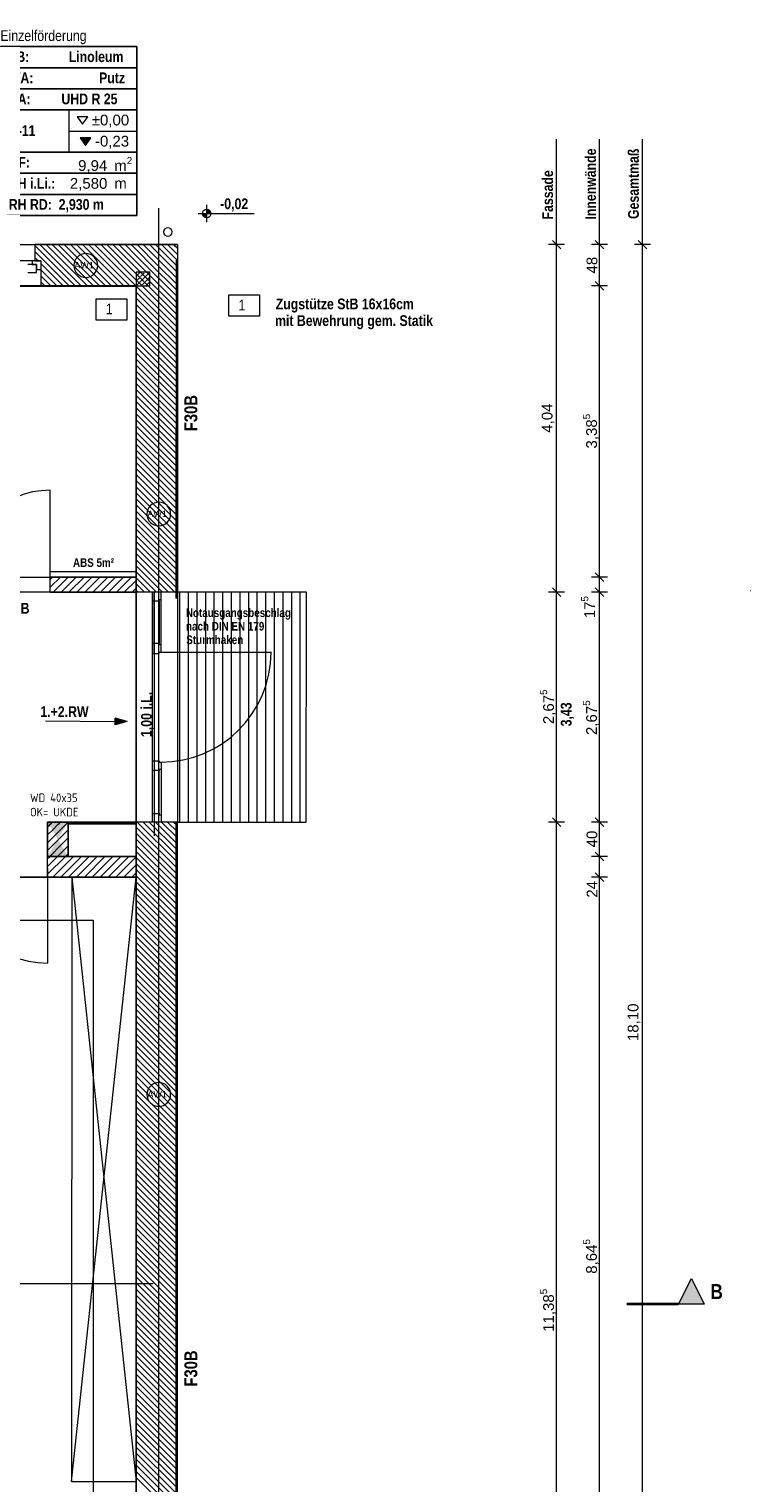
# Model space of a CAD drawing. Header units: millimetres. Extents: x 634730 to 711346, y 362082 to 425615.
# Tile 140 of 160: x 699621 to 708018, y 390531 to 407444. Entities that reach past the tile are written whole.
import ezdxf
from ezdxf.enums import TextEntityAlignment as Align

# ---------------------------------------------------------------- set-up
doc = ezdxf.new("R2010")
doc.units = ezdxf.units.MM
doc.header["$LTSCALE"] = 50
for name, pattern in [('Doppelstrichlinie', [1.093611, 0.529167, -0.211667, 0.141111, -0.211667]), ('Strichlinie', [0.4, 0.3, -0.1]), ('Strichlinie_ lang', [0.529167, 0.3175, -0.211667]), ('Strichpunktlinie', [0.335139, 0.176389, -0.088194, 0, -0.070556])]:
    doc.linetypes.add(name, pattern=pattern)
for name, color, linetype in [('1_DB-Lüftung', 30, 'Continuous'), ('1_EG', 7, 'Continuous'), ('A_Bemaßung', 7, 'Continuous'), ('A_Beschriftung', 7, 'Continuous'), ('A_Brandschutz', 7, 'Continuous'), ('A_Dach Belag', 7, 'Continuous'), ('A_Decke Bodenbelag', 7, 'Continuous'), ('A_Decken', 7, 'Continuous'), ('A_Deckenspiegel', 7, 'Continuous'), ('A_Linien', 7, 'Continuous'), ('A_Möblierung fest', 7, 'Continuous'), ('A_Raumflächen', 7, 'Continuous'), ('A_Schnittlinien.Marker', 7, 'Continuous'), ('A_Schraffuren', 7, 'Continuous'), ('A_Statik', 7, 'Continuous'), ('A_Stützen', 7, 'Continuous'), ('A_Wände', 7, 'Continuous')]:
    doc.layers.add(name, color=color, linetype=linetype)
doc.styles.add('ERSTELLTER_STIL_1', font='ARIALN.TTF')
doc.styles.add('ERSTELLTER_STIL_2', font='ARIALNB.TTF')
doc.styles.get("Standard").update_dxf_attribs({"font": 'isocp.shx', "height": 140})

# ---------------------------------------------------------------- blocks, each defined once
blk = doc.blocks.new('Einzelförderung_R-11_41_1', base_point=(47.179, -45.628))
at = {"layer": 'A_Raumflächen', "linetype": 'Continuous', "lineweight": 0, "true_color": 0x000000}
blk.add_hatch(color=18, dxfattribs=at).paths.add_polyline_path([(47.314, -45.83), (47.375, -45.917), (47.437, -45.83)])
at = {"layer": 'A_Raumflächen', "color": 7, "linetype": 'Continuous', "lineweight": 13}
for p, q in [((47.973, -44.769), (46.384, -44.769)), ((46.384, -44.769), (46.384, -46.733)), ((46.384, -44.769), (47.973, -44.769)), ((46.384, -45.014), (46.384, -44.769)), ((47.973, -46.733), (47.973, -44.769)), ((47.973, -44.769), (47.973, -45.014)), ((47.973, -45.014), (46.384, -45.014)), ((46.384, -45.014), (47.973, -45.014)), ((46.384, -45.26), (46.384, -45.014)), ((47.973, -45.014), (47.973, -45.26)), ((47.973, -45.26), (46.384, -45.26)), ((46.384, -45.26), (47.973, -45.26)), ((46.384, -45.505), (46.384, -45.26)), ((47.973, -45.26), (47.973, -45.505)), ((47.973, -45.505), (46.384, -45.505)), ((46.384, -45.505), (47.973, -45.505)), ((46.384, -45.996), (46.384, -45.505)), ((47.179, -45.505), (47.179, -45.996)), ((47.973, -45.505), (47.973, -45.996)), ((47.179, -45.751), (47.973, -45.751)), ((47.973, -45.996), (46.384, -45.996)), ((46.384, -45.996), (47.973, -45.996)), ((46.384, -46.242), (46.384, -45.996)), ((47.973, -45.996), (47.973, -46.242)), ((47.973, -46.242), (46.384, -46.242)), ((46.384, -46.242), (47.973, -46.242)), ((46.384, -46.487), (46.384, -46.242)), ((47.973, -46.242), (47.973, -46.487)), ((47.973, -46.487), (46.384, -46.487)), ((46.384, -46.487), (47.973, -46.487)), ((46.384, -46.733), (46.384, -46.487)), ((47.973, -46.487), (47.973, -46.733)), ((46.384, -46.733), (47.973, -46.733)), ((47.973, -46.733), (46.384, -46.733))]:
    blk.add_line(p, q, dxfattribs=at)
at = {"layer": 'A_Raumflächen', "color": 7, "linetype": 'Continuous', "lineweight": 18, "flags": 128}
for points in [[(47.277, -45.585), (47.338, -45.671), (47.4, -45.585)], [(47.314, -45.83), (47.375, -45.917), (47.437, -45.83)]]:
    blk.add_lwpolyline(points, close=True, dxfattribs=at)
at = {"layer": 'A_Raumflächen', "color": 7, "lineweight": 18, "char_height": 0.125, "attachment_point": 1, "style": 'ERSTELLTER_STIL_2'}
for s, insert in [('\\A1;{\\pql;\\pt0,0.1;\\fArial|b0|i0|c0|p0;\\W1.000000;±0,00\\fArial|b0|i0|c0|p0;\\W1.000000;\\A1{\\H.66x;\\S^  ;}\\fArial|b0|i0|c0|p0;\\W1.000000;\\fArial|b0|i0|c0|p0;\\W1.000000;\\A1{\\H.66x;\\S^  ;}}', (47.447, -45.56)), ('\\A1;{\\pql;\\pt0,0.1;\\fArial|b0|i0|c0|p0;\\W1.000000;-0,23\\fArial|b0|i0|c0|p0;\\W1.000000;\\A1{\\H.66x;\\S^  ;}\\fArial|b0|i0|c0|p0;\\W1.000000;\\fArial|b0|i0|c0|p0;\\W1.000000;\\A1{\\H.66x;\\S^  ;}}', (47.484, -45.806)), ('\\A1;{\\pql;\\pt0,0.1;\\fArial|b0|i0|c0|p0;\\W1.000000;9,94\\fArial|b0|i0|c0|p0;\\W1.000000;\\A1{\\H.66x;\\S^  ;}\\fArial|b0|i0|c0|p0;\\W1.000000; m\\fArial|b0|i0|c0|p0;\\W1.000000;\\A1{\\H.66x;\\S2^  ;}}', (47.288, -46.053)), ('\\A1;{\\pql;\\pt0,0.1;\\fArial|b0|i0|c0|p0;\\W1.000000;2,580\\fArial|b0|i0|c0|p0;\\W1.000000;\\A1{\\H.66x;\\S^  ;}\\fArial|b0|i0|c0|p0;\\W1.000000; m\\fArial|b0|i0|c0|p0;\\W1.000000;\\A1{\\H.66x;\\S^  ;}}', (47.192, -46.297))]:
    blk.add_mtext(s, dxfattribs=dict(at, insert=insert))
at = {"layer": 'A_Raumflächen', "color": 7, "lineweight": 18}
for tag, style, p in [('ROOM_NAME', 'ERSTELLTER_STIL_1', (46.384, -44.578)), ('DUMMY_850', 'ERSTELLTER_STIL_1', (47.875, -44.548)), ('floorCode', 'ERSTELLTER_STIL_2', (46.482, -44.823)), ('stFloorCovering', 'ERSTELLTER_STIL_2', (47.179, -44.823)), ('wallCode', 'ERSTELLTER_STIL_2', (46.482, -45.069)), ('stWallCovering', 'ERSTELLTER_STIL_2', (47.532, -45.069)), ('ceilingCode', 'ERSTELLTER_STIL_2', (46.482, -45.314)), ('stCeilingCovering', 'ERSTELLTER_STIL_2', (47.094, -45.314)), ('ROOM_NUMBER', 'ERSTELLTER_STIL_2', (46.482, -45.683)), ('measuredNetAreaCode', 'ERSTELLTER_STIL_2', (46.482, -46.051)), ('din277AreaCode', 'ERSTELLTER_STIL_2', (46.482, -46.297)), ('sCustom1Value', 'ERSTELLTER_STIL_2', (46.482, -46.542)), ('DUMMY_851', 'ERSTELLTER_STIL_2', (47.875, -46.512))]:
    blk.add_attdef(tag, text='', height=0.125, dxfattribs=dict(at, style=style)).set_placement(p, align=Align.TOP_LEFT)
blk = doc.blocks.new('A$C85d2cf1a')
at = {"layer": 'A_Bemaßung', "linetype": 'Continuous', "lineweight": 13}
for points in [[(55.705, 43.217), (55.655, 43.217), (55.659, 43.198), (55.67, 43.181), (55.686, 43.171), (55.705, 43.167)], [(55.705, 43.217), (55.755, 43.217), (55.751, 43.236), (55.74, 43.252), (55.724, 43.263), (55.705, 43.267)]]:
    blk.add_hatch(color=7, dxfattribs=at).paths.add_polyline_path(points)
at = {"layer": 'A_Brandschutz', "linetype": 'Continuous', "lineweight": 18}
blk.add_hatch(color=1, dxfattribs=at).paths.add_polyline_path([(54.78, 37.305), (54.641, 37.344), (54.64, 37.269)])
at = {"layer": 'A_Schnittlinien.Marker', "linetype": 'Continuous', "lineweight": 0, "true_color": 0x000000}
blk.add_hatch(color=18, dxfattribs=at).paths.add_polyline_path([(61.493, 30.528), (61.343, 30.828), (61.193, 30.528)])
at = {"layer": 'A_Schraffuren', "linetype": 'Continuous', "lineweight": 0, "true_color": 0xfffae9}
for points in [[(55.352, 38.736), (55.355, 42.673), (55.354, 42.673)], [(55.351, 36.135), (55.346, 27.075), (55.352, 27.075), (55.352, 36.135)]]:
    blk.add_hatch(color=7, dxfattribs=at).paths.add_polyline_path(points)
at = {"layer": 'A_Bemaßung', "color": 7, "linetype": 'Continuous', "lineweight": 13}
for p, q in [((59.776, 42.854), (59.776, 44.081)), ((60.276, 42.854), (60.276, 44.081)), ((60.776, 42.854), (60.776, 44.081)), ((55.705, 43.117), (55.705, 43.317)), ((55.605, 43.217), (56.258, 43.217)), ((59.869, 42.854), (59.682, 42.854)), ((59.826, 42.804), (59.726, 42.904)), ((59.776, 42.854), (59.776, 42.929)), ((59.776, 38.812), (59.776, 42.854)), ((60.369, 42.854), (60.182, 42.854)), ((60.326, 42.804), (60.226, 42.904)), ((60.276, 42.854), (60.276, 42.929)), ((60.276, 42.374), (60.276, 42.854)), ((60.869, 42.854), (60.682, 42.854)), ((60.826, 42.804), (60.726, 42.904)), ((60.776, 42.854), (60.776, 42.929)), ((60.776, 24.753), (60.776, 42.854)), ((60.369, 42.374), (60.182, 42.374)), ((60.369, 42.374), (60.182, 42.374)), ((60.226, 42.424), (60.326, 42.324)), ((60.226, 42.424), (60.326, 42.324)), ((60.276, 38.987), (60.276, 42.374)), ((60.369, 38.987), (60.182, 38.987)), ((60.369, 38.987), (60.182, 38.987)), ((60.226, 39.037), (60.326, 38.937)), ((60.226, 39.037), (60.326, 38.937)), ((60.276, 38.812), (60.276, 38.987)), ((59.869, 38.812), (59.682, 38.812)), ((59.869, 38.812), (59.682, 38.812)), ((59.726, 38.862), (59.826, 38.762)), ((59.726, 38.862), (59.826, 38.762)), ((59.776, 36.137), (59.776, 38.812)), ((60.369, 38.812), (60.182, 38.812)), ((60.369, 38.812), (60.182, 38.812)), ((60.226, 38.862), (60.326, 38.762)), ((60.226, 38.862), (60.326, 38.762)), ((60.276, 36.136), (60.276, 38.812)), ((59.869, 36.137), (59.682, 36.137)), ((59.869, 36.137), (59.682, 36.137)), ((59.726, 36.187), (59.826, 36.087)), ((59.726, 36.187), (59.826, 36.087)), ((59.776, 24.753), (59.776, 36.137)), ((60.369, 36.136), (60.182, 36.136)), ((60.369, 36.136), (60.182, 36.136)), ((60.226, 36.186), (60.326, 36.086)), ((60.226, 36.186), (60.326, 36.086)), ((60.276, 35.737), (60.276, 36.136)), ((60.369, 35.737), (60.182, 35.737)), ((60.369, 35.737), (60.182, 35.737)), ((60.226, 35.787), (60.326, 35.687)), ((60.226, 35.787), (60.326, 35.687)), ((60.276, 35.497), (60.276, 35.737)), ((60.226, 35.547), (60.326, 35.447)), ((60.226, 35.547), (60.326, 35.447)), ((60.369, 35.497), (60.182, 35.497)), ((60.369, 35.497), (60.182, 35.497)), ((60.276, 26.853), (60.276, 35.497))]:
    blk.add_line(p, q, dxfattribs=at)
blk.add_circle((55.705, 43.217), 0.05, dxfattribs=at)
at = {"layer": 'A_Beschriftung', "color": 7, "linetype": 'Continuous', "lineweight": 13}
for p, q in [((54.298, 42.473), (54.298, 42.474)), ((54.298, 42.474), (54.298, 42.474)), ((54.421, 42.224), (54.776, 42.224)), ((54.421, 41.977), (54.421, 42.224)), ((54.776, 42.224), (54.776, 41.977)), ((55.964, 42.269), (56.319, 42.269)), ((55.964, 42.022), (55.964, 42.269)), ((56.319, 42.269), (56.319, 42.022)), ((54.776, 41.977), (54.421, 41.977)), ((56.319, 42.022), (55.964, 42.022)), ((55.148, 39.581), (55.148, 39.582)), ((55.148, 39.582), (55.148, 39.582)), ((55.148, 32.829), (55.148, 32.83)), ((55.148, 32.83), (55.148, 32.83))]:
    blk.add_line(p, q, dxfattribs=at)
at = {"layer": 'A_Beschriftung', "color": 7, "linetype": 'Continuous', "lineweight": 13, "flags": 128}
for points in [[(54.437, 42.612, 1), (54.16, 42.612, 1)], [(55.286, 39.72, 1), (55.01, 39.72, 1)], [(55.286, 32.968, 1), (55.01, 32.968, 1)]]:
    blk.add_lwpolyline(points, format="xyb", close=True, dxfattribs=at)
at = {"layer": 'A_Brandschutz', "color": 1, "linetype": 'Doppelstrichlinie', "lineweight": 18, "true_color": 0xf50000}
blk.add_line((55.149, 26.553), (55.149, 43.278), dxfattribs=at)
at = {"layer": 'A_Brandschutz', "color": 1, "linetype": 'Continuous', "lineweight": 18}
for p, q in [((53.829, 37.315), (54.64, 37.307)), ((54.64, 37.269), (54.641, 37.344)), ((54.78, 37.305), (54.64, 37.269)), ((54.78, 37.305), (54.641, 37.344))]:
    blk.add_line(p, q, dxfattribs=at)
at = {"layer": 'A_Dach Belag', "color": 7, "linetype": 'Strichlinie_ lang', "lineweight": 18}
for p, q in [((40.747, 42.854), (55.364, 42.854)), ((55.364, 42.854), (55.364, 38.812)), ((55.364, 38.812), (55.094, 38.812)), ((55.094, 38.812), (55.094, 35.977))]:
    blk.add_line(p, q, dxfattribs=at)
at = {"layer": 'A_Decke Bodenbelag', "color": 7, "linetype": 'Continuous', "lineweight": 25}
for p, q in [((54.884, 42.371), (44.475, 42.372)), ((54.884, 27.033), (54.884, 42.371))]:
    blk.add_line(p, q, dxfattribs=at)
at = {"layer": 'A_Decken', "color": 7, "linetype": 'Strichlinie_ lang', "lineweight": 25}
for p, q in [((54.884, 42.374), (21.359, 42.374)), ((54.884, 35.497), (54.884, 42.374)), ((41.244, 35.497), (54.884, 35.497))]:
    blk.add_line(p, q, dxfattribs=at)
at = {"layer": 'A_Deckenspiegel', "color": 7, "linetype": 'Strichlinie', "lineweight": 13}
for p, q in [((54.884, 42.374), (51.882, 42.374)), ((54.884, 38.987), (54.884, 42.374)), ((51.882, 38.987), (54.884, 38.987)), ((55.074, 38.813), (21.409, 38.813)), ((55.074, 36.139), (55.074, 38.813)), ((48.684, 34.997), (54.384, 34.997)), ((54.384, 34.997), (54.384, 27.345))]:
    blk.add_line(p, q, dxfattribs=at)
at = {"layer": 'A_Linien', "color": 7, "linetype": 'Continuous', "lineweight": 13}
blk.add_line((53.884, 39.053), (54.874, 39.053), dxfattribs=at)
at = {"layer": 'A_Möblierung fest', "color": 7, "linetype": 'Continuous', "lineweight": 13}
blk.add_line((62.033, 38.83), (62.036, 38.83), dxfattribs=at)
at = {"layer": 'A_Möblierung fest', "color": 7, "linetype": 'Continuous', "lineweight": 18}
for p, q in [((54.134, 28.466), (54.884, 35.497)), ((54.135, 35.496), (54.134, 28.466)), ((54.135, 35.496), (54.884, 28.466)), ((54.134, 28.466), (54.884, 28.466))]:
    blk.add_line(p, q, dxfattribs=at)
at = {"layer": 'A_Schnittlinien.Marker', "color": 7, "linetype": 'Continuous', "lineweight": 13}
for p, q in [((61.193, 30.528), (61.343, 30.828)), ((61.343, 30.828), (61.493, 30.528)), ((61.493, 30.528), (61.193, 30.528))]:
    blk.add_line(p, q, dxfattribs=at)
at = {"layer": 'A_Schnittlinien.Marker', "color": 7, "linetype": 'Strichpunktlinie', "lineweight": 35}
blk.add_line((61.193, 30.528), (60.593, 30.528), dxfattribs=at)
at = {"layer": 'A_Schraffuren', "color": 7, "linetype": 'Continuous', "lineweight": 13}
for p, q in [((55.352, 38.736), (55.355, 42.673)), ((55.354, 42.673), (55.352, 38.736)), ((55.355, 42.673), (55.354, 42.673)), ((55.351, 36.135), (55.346, 27.075)), ((55.352, 36.135), (55.351, 36.135)), ((55.352, 27.075), (55.352, 36.135))]:
    blk.add_line(p, q, dxfattribs=at)
at = {"layer": 'A_Schraffuren', "color": 253, "linetype": 'Continuous', "lineweight": 18, "true_color": 0x9f9f9f}
for p, q in [((55.365, 38.812), (55.364, 36.137)), ((56.865, 38.812), (55.365, 38.812)), ((56.864, 36.137), (56.865, 38.812)), ((55.364, 36.137), (56.864, 36.137))]:
    blk.add_line(p, q, dxfattribs=at)
at = {"layer": 'A_Schraffuren', "color": 254, "linetype": 'Continuous', "lineweight": 18, "true_color": 0xdfdfdf}
for p, q in [((55.39, 38.812), (55.39, 36.137)), ((55.49, 38.812), (55.49, 36.137)), ((55.59, 38.812), (55.59, 36.137)), ((55.69, 38.812), (55.69, 36.137)), ((55.79, 38.812), (55.79, 36.137)), ((55.89, 38.812), (55.89, 36.137)), ((55.99, 38.812), (55.99, 36.137)), ((56.09, 38.812), (56.09, 36.137)), ((56.19, 38.812), (56.19, 36.137)), ((56.29, 38.812), (56.29, 36.137)), ((56.39, 38.812), (56.39, 36.137)), ((56.49, 38.812), (56.49, 36.137)), ((56.59, 38.812), (56.59, 36.137)), ((56.69, 38.812), (56.69, 36.137)), ((56.79, 38.812), (56.79, 36.137))]:
    blk.add_line(p, q, dxfattribs=at)
at = {"layer": 'A_Statik', "color": 7, "linetype": 'Strichpunktlinie', "lineweight": 13}
blk.add_line((48.064, 30.768), (55.084, 30.768), dxfattribs=at)
at = {"layer": 'A_Stützen', "color": 7, "linetype": 'Continuous', "lineweight": 13}
for start, end in [(90, 180), (180, 270), (0, 90), (270, 0)]:
    blk.add_arc((55.253, 43.001), 0.05, start, end, dxfattribs=at)
at = {"layer": 'A_Wände', "color": 7, "linetype": 'Continuous', "lineweight": 13}
for p, q in [((52.045, 42.854), (53.705, 42.854)), ((53.705, 42.854), (53.705, 42.664)), ((53.675, 42.664), (53.125, 42.664)), ((53.725, 42.624), (53.625, 42.624)), ((53.775, 42.664), (53.675, 42.664)), ((53.675, 42.664), (53.675, 42.624)), ((53.675, 42.624), (53.725, 42.624)), ((53.705, 42.664), (53.775, 42.664)), ((53.705, 42.664), (53.775, 42.664)), ((53.725, 42.624), (53.725, 42.564)), ((53.725, 42.529), (53.725, 42.624)), ((53.775, 42.664), (53.775, 42.564)), ((53.775, 42.664), (53.775, 42.564)), ((53.625, 42.529), (53.725, 42.529)), ((53.725, 42.564), (53.775, 42.564)), ((53.775, 42.564), (53.775, 42.374)), ((51.975, 42.374), (53.775, 42.374))]:
    blk.add_line(p, q, dxfattribs=at)
at = {"layer": 'A_Wände', "color": 7, "linetype": 'Continuous', "lineweight": 18}
for p, q in [((53.705, 42.854), (53.705, 42.664)), ((55.364, 42.854), (53.705, 42.854)), ((55.364, 42.854), (55.364, 42.374)), ((53.705, 42.664), (53.775, 42.664)), ((53.775, 42.664), (53.775, 42.564)), ((53.775, 42.564), (53.775, 42.374)), ((55.044, 42.534), (54.884, 42.534)), ((54.884, 42.534), (54.884, 42.374)), ((55.044, 42.374), (55.044, 42.534)), ((53.775, 42.374), (54.884, 42.374)), ((54.884, 42.374), (54.884, 38.812)), ((54.884, 42.374), (55.044, 42.374)), ((55.364, 38.812), (55.364, 42.374)), ((53.884, 38.987), (53.884, 39.997)), ((53.884, 38.812), (53.884, 38.987)), ((54.883, 38.987), (53.884, 38.987)), ((53.884, 38.812), (53.884, 38.987)), ((53.884, 38.812), (53.884, 38.987)), ((54.883, 38.812), (54.883, 38.987)), ((53.884, 38.812), (54.883, 38.812)), ((55.074, 38.812), (54.884, 38.812)), ((55.074, 38.812), (54.884, 38.812)), ((55.174, 38.812), (55.074, 38.812)), ((55.074, 38.812), (55.074, 38.712)), ((55.174, 38.812), (55.074, 38.812)), ((55.174, 38.812), (55.074, 38.812)), ((55.174, 38.812), (55.074, 38.812)), ((55.364, 38.812), (55.174, 38.812)), ((55.174, 38.727), (55.174, 38.812)), ((55.364, 38.812), (55.174, 38.812)), ((55.074, 38.712), (55.074, 38.214)), ((55.074, 38.712), (55.154, 38.712)), ((55.154, 38.712), (55.154, 38.727)), ((55.154, 38.727), (55.174, 38.727)), ((55.154, 38.712), (55.154, 38.214)), ((55.174, 38.199), (55.174, 38.727)), ((55.154, 38.214), (55.074, 38.214)), ((55.074, 38.214), (55.074, 38.099)), ((55.074, 38.099), (55.154, 38.099)), ((55.154, 38.199), (55.154, 38.214)), ((55.174, 38.199), (55.154, 38.199)), ((55.154, 38.099), (55.154, 38.114)), ((55.154, 38.114), (55.174, 38.114)), ((55.174, 38.114), (55.174, 38.199)), ((55.174, 38.114), (56.454, 38.114)), ((55.074, 36.735), (55.074, 36.85)), ((55.074, 36.85), (55.154, 36.85)), ((55.074, 36.237), (55.074, 36.735)), ((55.154, 36.735), (55.074, 36.735)), ((55.154, 36.85), (55.154, 36.835)), ((55.154, 36.835), (55.174, 36.835)), ((55.154, 36.75), (55.154, 36.735)), ((55.174, 36.75), (55.154, 36.75)), ((55.154, 36.237), (55.154, 36.735)), ((55.174, 36.835), (55.174, 36.75)), ((55.174, 36.75), (55.174, 36.222)), ((55.074, 36.137), (55.074, 36.237)), ((55.074, 36.237), (55.154, 36.237)), ((55.154, 36.237), (55.154, 36.222)), ((55.154, 36.222), (55.174, 36.222)), ((55.174, 36.222), (55.174, 36.137)), ((53.854, 36.137), (54.094, 36.137)), ((53.854, 36.137), (53.854, 35.737)), ((54.094, 36.125), (54.094, 36.137)), ((54.883, 36.137), (54.094, 36.137)), ((54.094, 36.125), (54.094, 36.137)), ((54.883, 36.125), (54.094, 36.125)), ((54.094, 36.112), (54.094, 36.125)), ((54.094, 36.112), (54.094, 36.125)), ((54.883, 36.112), (54.094, 36.112)), ((54.094, 35.737), (54.094, 36.112)), ((54.094, 35.737), (54.094, 36.112)), ((54.883, 36.137), (54.883, 36.125)), ((54.883, 36.125), (54.883, 36.112)), ((54.883, 36.112), (54.883, 35.737)), ((55.074, 36.137), (54.884, 36.137)), ((54.884, 36.137), (54.884, 26.853)), ((55.074, 36.137), (54.884, 36.137)), ((55.174, 36.137), (55.074, 36.137)), ((55.174, 36.137), (55.074, 36.137)), ((55.174, 36.137), (55.074, 36.137)), ((55.174, 36.137), (55.074, 36.137)), ((55.364, 36.137), (55.174, 36.137)), ((55.364, 36.137), (55.174, 36.137)), ((55.364, 26.853), (55.364, 36.137)), ((53.854, 35.647), (53.854, 35.737)), ((53.854, 35.647), (53.854, 35.737)), ((54.884, 35.737), (54.094, 35.737)), ((54.094, 35.737), (54.883, 35.737)), ((54.884, 35.497), (54.884, 35.737)), ((53.854, 35.597), (53.854, 35.647)), ((53.854, 35.597), (53.854, 35.647)), ((53.854, 35.597), (53.854, 35.647)), ((53.854, 35.497), (53.854, 35.597)), ((53.854, 35.597), (53.854, 34.497)), ((53.854, 35.497), (53.854, 35.597)), ((53.854, 35.497), (54.884, 35.497))]:
    blk.add_line(p, q, dxfattribs=at)
at = {"layer": 'A_Wände', "color": 8, "linetype": 'Continuous', "lineweight": 18}
for p, q in [((54.175, 42.374), (53.705, 42.844)), ((54.246, 42.374), (53.766, 42.854)), ((54.317, 42.374), (53.837, 42.854)), ((54.387, 42.374), (53.907, 42.854)), ((54.458, 42.374), (53.978, 42.854)), ((54.529, 42.374), (54.049, 42.854)), ((54.599, 42.374), (54.119, 42.854)), ((54.67, 42.374), (54.19, 42.854)), ((54.741, 42.374), (54.261, 42.854)), ((54.812, 42.374), (54.332, 42.854)), ((54.882, 42.374), (54.402, 42.854)), ((54.884, 42.442), (54.473, 42.854)), ((54.884, 42.513), (54.544, 42.854)), ((54.884, 42.584), (54.614, 42.854)), ((54.884, 42.654), (54.685, 42.854)), ((54.884, 42.725), (54.756, 42.854)), ((54.884, 42.796), (54.827, 42.854)), ((55.096, 42.585), (54.884, 42.796)), ((55.131, 42.62), (54.897, 42.854)), ((55.166, 42.655), (54.968, 42.854)), ((55.202, 42.691), (55.039, 42.854)), ((55.237, 42.726), (55.109, 42.854)), ((55.272, 42.761), (55.18, 42.854)), ((55.308, 42.797), (55.251, 42.854)), ((55.364, 42.74), (55.308, 42.797)), ((55.343, 42.832), (55.322, 42.854)), ((55.364, 42.811), (55.343, 42.832)), ((54.104, 42.374), (53.705, 42.774)), ((53.744, 42.664), (53.705, 42.703)), ((54.034, 42.374), (53.775, 42.633)), ((55.06, 42.549), (54.884, 42.725)), ((55.025, 42.514), (54.884, 42.654)), ((55.364, 42.386), (55.131, 42.62)), ((55.364, 42.457), (55.166, 42.655)), ((55.364, 42.528), (55.202, 42.691)), ((55.364, 42.599), (55.237, 42.726)), ((55.364, 42.669), (55.272, 42.761)), ((53.963, 42.374), (53.775, 42.562)), ((53.892, 42.374), (53.775, 42.491)), ((54.989, 42.479), (54.884, 42.584)), ((54.884, 42.487), (54.931, 42.534)), ((54.884, 42.374), (55.044, 42.534)), ((54.954, 42.443), (54.884, 42.513)), ((54.884, 42.43), (54.922, 42.468)), ((54.936, 42.482), (54.979, 42.524)), ((55.094, 42.374), (54.989, 42.479)), ((54.993, 42.425), (55.035, 42.468)), ((55.165, 42.374), (55.025, 42.514)), ((55.236, 42.374), (55.06, 42.549)), ((55.307, 42.374), (55.096, 42.585)), ((53.822, 42.374), (53.775, 42.421)), ((54.919, 42.408), (54.884, 42.442)), ((55.364, 41.891), (54.884, 42.371)), ((55.364, 41.821), (54.884, 42.301)), ((54.953, 42.374), (54.919, 42.408)), ((54.941, 42.374), (54.979, 42.411)), ((55.364, 41.962), (54.953, 42.374)), ((55.024, 42.374), (54.954, 42.443)), ((54.998, 42.374), (55.044, 42.42)), ((55.364, 42.033), (55.024, 42.374)), ((55.364, 42.104), (55.094, 42.374)), ((55.364, 42.174), (55.165, 42.374)), ((55.364, 42.245), (55.236, 42.374)), ((55.364, 42.316), (55.307, 42.374)), ((55.364, 41.75), (54.884, 42.23)), ((55.364, 41.679), (54.884, 42.159)), ((55.364, 41.609), (54.884, 42.089)), ((55.364, 41.538), (54.884, 42.018)), ((55.364, 41.467), (54.884, 41.947)), ((55.364, 41.396), (54.884, 41.876)), ((55.364, 41.326), (54.884, 41.806)), ((55.364, 41.255), (54.884, 41.735)), ((55.364, 41.184), (54.884, 41.664)), ((55.364, 41.114), (54.884, 41.594)), ((55.364, 41.043), (54.884, 41.523)), ((55.364, 40.972), (54.884, 41.452)), ((55.364, 40.901), (54.884, 41.381)), ((55.364, 40.831), (54.884, 41.311)), ((55.364, 40.76), (54.884, 41.24)), ((55.364, 40.689), (54.884, 41.169)), ((55.364, 40.619), (54.884, 41.099)), ((55.364, 40.548), (54.884, 41.028)), ((55.364, 40.477), (54.884, 40.957)), ((55.364, 40.407), (54.884, 40.887)), ((55.364, 40.336), (54.884, 40.816)), ((55.364, 40.265), (54.884, 40.745)), ((55.364, 40.194), (54.884, 40.674)), ((55.364, 40.124), (54.884, 40.604)), ((55.364, 40.053), (54.884, 40.533)), ((55.364, 39.982), (54.884, 40.462)), ((55.364, 39.912), (54.884, 40.392)), ((55.364, 39.841), (54.884, 40.321)), ((55.364, 39.77), (54.884, 40.25)), ((55.364, 39.699), (54.884, 40.179)), ((55.364, 39.629), (54.884, 40.109)), ((55.364, 39.558), (54.884, 40.038)), ((55.364, 39.487), (54.884, 39.967)), ((55.364, 39.417), (54.884, 39.897)), ((55.364, 39.346), (54.884, 39.826)), ((55.364, 39.275), (54.884, 39.755)), ((55.364, 39.204), (54.884, 39.684)), ((55.364, 39.134), (54.884, 39.614)), ((55.364, 39.063), (54.884, 39.543)), ((55.364, 38.992), (54.884, 39.472)), ((55.364, 38.922), (54.884, 39.402)), ((55.364, 38.851), (54.884, 39.331)), ((55.333, 38.812), (54.884, 39.26)), ((55.262, 38.812), (54.884, 39.189)), ((55.192, 38.812), (54.884, 39.119)), ((53.884, 38.96), (53.911, 38.987)), ((53.884, 38.868), (54.003, 38.987)), ((53.92, 38.812), (54.095, 38.987)), ((54.012, 38.812), (54.187, 38.987)), ((54.103, 38.812), (54.278, 38.987)), ((54.195, 38.812), (54.37, 38.987)), ((54.287, 38.812), (54.462, 38.987)), ((54.379, 38.812), (54.554, 38.987)), ((54.471, 38.812), (54.646, 38.987)), ((54.563, 38.812), (54.738, 38.987)), ((54.655, 38.812), (54.83, 38.987)), ((54.747, 38.812), (54.883, 38.948)), ((55.121, 38.812), (54.884, 39.048)), ((55.05, 38.812), (54.884, 38.977)), ((54.98, 38.812), (54.884, 38.907)), ((54.839, 38.812), (54.883, 38.856)), ((54.909, 38.812), (54.884, 38.836)), ((53.854, 36.081), (53.876, 36.102)), ((53.854, 35.989), (53.91, 36.044)), ((53.876, 36.102), (53.886, 36.112)), ((53.886, 36.112), (53.899, 36.125)), ((53.899, 36.125), (53.911, 36.137)), ((53.91, 36.044), (53.978, 36.112)), ((53.945, 35.987), (54.07, 36.112)), ((53.978, 36.112), (53.991, 36.125)), ((53.979, 35.93), (54.094, 36.045)), ((53.991, 36.125), (54.003, 36.137)), ((54.07, 36.112), (54.083, 36.125)), ((54.083, 36.125), (54.094, 36.137)), ((54.096, 36.114), (54.096, 36.114)), ((54.134, 36.114), (54.134, 36.114)), ((54.171, 36.114), (54.171, 36.114)), ((54.209, 36.114), (54.209, 36.114)), ((54.246, 36.114), (54.246, 36.114)), ((54.284, 36.114), (54.284, 36.114)), ((54.321, 36.114), (54.321, 36.114)), ((54.359, 36.114), (54.359, 36.114)), ((54.396, 36.114), (54.396, 36.114)), ((54.434, 36.114), (54.434, 36.114)), ((54.471, 36.114), (54.471, 36.114)), ((54.509, 36.114), (54.509, 36.114)), ((54.546, 36.114), (54.546, 36.114)), ((54.584, 36.114), (54.584, 36.114)), ((54.621, 36.114), (54.621, 36.114)), ((54.659, 36.114), (54.659, 36.114)), ((54.696, 36.114), (54.696, 36.114)), ((54.734, 36.114), (54.734, 36.114)), ((54.771, 36.114), (54.771, 36.114)), ((54.809, 36.114), (54.809, 36.114)), ((54.846, 36.114), (54.846, 36.114)), ((55.364, 35.598), (54.884, 36.078)), ((55.364, 35.669), (54.896, 36.137)), ((55.364, 35.74), (54.967, 36.137)), ((55.364, 35.81), (55.037, 36.137)), ((55.364, 35.881), (55.108, 36.137)), ((55.364, 35.952), (55.179, 36.137)), ((55.364, 36.022), (55.25, 36.137)), ((55.364, 36.093), (55.32, 36.137)), ((53.854, 35.897), (53.945, 35.987)), ((53.854, 35.805), (53.979, 35.93)), ((53.879, 35.737), (54.014, 35.872)), ((54.014, 35.872), (54.094, 35.953)), ((54.048, 35.815), (54.094, 35.861)), ((55.364, 35.527), (54.884, 36.007)), ((55.364, 35.457), (54.884, 35.937)), ((55.364, 35.386), (54.884, 35.866)), ((53.854, 35.713), (53.879, 35.737)), ((53.854, 35.621), (53.971, 35.737)), ((53.854, 35.529), (54.063, 35.737)), ((53.915, 35.497), (54.155, 35.737)), ((53.971, 35.737), (54.048, 35.815)), ((54.007, 35.497), (54.247, 35.737)), ((54.063, 35.737), (54.083, 35.757)), ((54.083, 35.757), (54.094, 35.769)), ((54.099, 35.497), (54.339, 35.737)), ((54.19, 35.497), (54.43, 35.737)), ((54.282, 35.497), (54.522, 35.737)), ((54.374, 35.497), (54.614, 35.737)), ((54.466, 35.497), (54.706, 35.737)), ((54.558, 35.497), (54.798, 35.737)), ((54.65, 35.497), (54.884, 35.732)), ((55.364, 35.315), (54.884, 35.795)), ((55.364, 35.245), (54.884, 35.725)), ((54.742, 35.497), (54.884, 35.64)), ((54.834, 35.497), (54.884, 35.548)), ((55.364, 35.174), (54.884, 35.654)), ((55.364, 35.103), (54.884, 35.583)), ((55.364, 35.033), (54.884, 35.513)), ((55.364, 34.962), (54.884, 35.442)), ((55.364, 34.891), (54.884, 35.371)), ((55.364, 34.82), (54.884, 35.3)), ((55.364, 34.75), (54.884, 35.23)), ((55.364, 34.679), (54.884, 35.159)), ((55.364, 34.608), (54.884, 35.088)), ((55.364, 34.538), (54.884, 35.018)), ((55.364, 34.467), (54.884, 34.947)), ((55.364, 34.396), (54.884, 34.876)), ((55.364, 34.325), (54.884, 34.805)), ((55.364, 34.255), (54.884, 34.735)), ((55.364, 34.184), (54.884, 34.664)), ((55.364, 34.113), (54.884, 34.593)), ((55.364, 34.043), (54.884, 34.523)), ((55.364, 33.972), (54.884, 34.452)), ((55.364, 33.901), (54.884, 34.381)), ((55.364, 33.83), (54.884, 34.31)), ((55.364, 33.76), (54.884, 34.24)), ((55.364, 33.689), (54.884, 34.169)), ((55.364, 33.618), (54.884, 34.098)), ((55.364, 33.548), (54.884, 34.028)), ((55.364, 33.477), (54.884, 33.957)), ((55.364, 33.406), (54.884, 33.886)), ((55.364, 33.335), (54.884, 33.815)), ((55.364, 33.265), (54.884, 33.745)), ((55.364, 33.194), (54.884, 33.674)), ((55.364, 33.123), (54.884, 33.603)), ((55.364, 33.053), (54.884, 33.533)), ((55.364, 32.982), (54.884, 33.462)), ((55.364, 32.911), (54.884, 33.391)), ((55.364, 32.84), (54.884, 33.32)), ((55.364, 32.77), (54.884, 33.25)), ((55.364, 32.699), (54.884, 33.179)), ((55.364, 32.628), (54.884, 33.108)), ((55.364, 32.558), (54.884, 33.038)), ((55.364, 32.487), (54.884, 32.967)), ((55.364, 32.416), (54.884, 32.896)), ((55.364, 32.345), (54.884, 32.825)), ((55.364, 32.275), (54.884, 32.755)), ((55.364, 32.204), (54.884, 32.684)), ((55.364, 32.133), (54.884, 32.613)), ((55.364, 32.063), (54.884, 32.543)), ((55.364, 31.992), (54.884, 32.472)), ((55.364, 31.921), (54.884, 32.401)), ((55.364, 31.851), (54.884, 32.331)), ((55.364, 31.78), (54.884, 32.26)), ((55.364, 31.709), (54.884, 32.189)), ((55.364, 31.638), (54.884, 32.118)), ((55.364, 31.568), (54.884, 32.048)), ((55.364, 31.497), (54.884, 31.977)), ((55.364, 31.426), (54.884, 31.906)), ((55.364, 31.356), (54.884, 31.836)), ((55.364, 31.285), (54.884, 31.765)), ((55.364, 31.214), (54.884, 31.694)), ((55.364, 31.143), (54.884, 31.623)), ((55.364, 31.073), (54.884, 31.553)), ((55.364, 31.002), (54.884, 31.482)), ((55.364, 30.931), (54.884, 31.411)), ((55.364, 30.861), (54.884, 31.341)), ((55.364, 30.79), (54.884, 31.27)), ((55.364, 30.719), (54.884, 31.199)), ((55.364, 30.648), (54.884, 31.128)), ((55.364, 30.578), (54.884, 31.058)), ((55.364, 30.507), (54.884, 30.987)), ((55.364, 30.436), (54.884, 30.916)), ((55.364, 30.366), (54.884, 30.846)), ((55.364, 30.295), (54.884, 30.775)), ((55.364, 30.224), (54.884, 30.704)), ((55.364, 30.153), (54.884, 30.633)), ((55.364, 30.083), (54.884, 30.563)), ((55.364, 30.012), (54.884, 30.492)), ((55.364, 29.941), (54.884, 30.421)), ((55.364, 29.871), (54.884, 30.351)), ((55.364, 29.8), (54.884, 30.28)), ((55.364, 29.729), (54.884, 30.209)), ((55.364, 29.658), (54.884, 30.138)), ((55.364, 29.588), (54.884, 30.068)), ((55.364, 29.517), (54.884, 29.997)), ((55.364, 29.446), (54.884, 29.926)), ((55.364, 29.376), (54.884, 29.856)), ((55.364, 29.305), (54.884, 29.785)), ((55.364, 29.234), (54.884, 29.714)), ((55.364, 29.164), (54.884, 29.644)), ((55.364, 29.093), (54.884, 29.573)), ((55.364, 29.022), (54.884, 29.502)), ((55.364, 28.951), (54.884, 29.431)), ((55.364, 28.881), (54.884, 29.361)), ((55.364, 28.81), (54.884, 29.29)), ((55.364, 28.739), (54.884, 29.219)), ((55.364, 28.669), (54.884, 29.149)), ((55.364, 28.598), (54.884, 29.078)), ((55.364, 28.527), (54.884, 29.007)), ((55.364, 28.456), (54.884, 28.936)), ((55.364, 28.386), (54.884, 28.866)), ((55.364, 28.315), (54.884, 28.795)), ((55.364, 28.244), (54.884, 28.724)), ((55.364, 28.174), (54.884, 28.654)), ((55.364, 28.103), (54.884, 28.583)), ((55.364, 28.032), (54.884, 28.512))]:
    blk.add_line(p, q, dxfattribs=at)
at = {"layer": 'A_Wände', "color": 7, "linetype": 'Continuous', "lineweight": 13}
for centre, radius, start, end in [((53.884, 38.987), 1.01, 90, 180), ((55.174, 38.114), 1.28, 270, 0), ((53.854, 35.597), 1.1, 180, 270)]:
    blk.add_arc(centre, radius, start, end, dxfattribs=at)
at = {"layer": 'A_Wände', "color": 7, "linetype": 'Continuous', "lineweight": 18}
for p in [(53.884, 38.987), (53.854, 35.597)]:
    blk.add_point(p, dxfattribs=at)
at = {"layer": 'A_Raumflächen', "color": 7, "linetype": 'Continuous', "lineweight": 18}
blk.add_blockref('Einzelförderung_R-11_41_1', (54.1, 44.298), dxfattribs=at).add_auto_attribs({'ROOM_NAME': 'Einzelförderung', 'ROOM_NUMBER': 'R-11', 'floorCode': 'FB: ', 'stFloorCovering': 'Linoleum', 'wallCode': 'WA: ', 'stWallCovering': 'Putz', 'ceilingCode': 'DA: ', 'stCeilingCovering': 'UHD R 25', 'measuredNetAreaCode': 'GF: ', 'sCustom1Value': 'RH RD:  2,930 m', 'din277AreaCode': 'RH i.Li.: '})
at = {"layer": 'A_Bemaßung', "color": 7, "style": 'ERSTELLTER_STIL_2'}
for s, p in [('Innenwände', (60.233, 43.145)), ('Gesamtmaß', (60.732, 43.152)), ('Fassade', (59.734, 43.147)), ('3,43', (59.949, 37.25))]:
    blk.add_text(s, height=0.125, rotation=90, dxfattribs=at).set_placement(p)
blk.add_text('-0,02', height=0.125, dxfattribs=at).set_placement((55.862, 43.267))
at = {"layer": 'A_Bemaßung', "color": 7, "lineweight": 13, "char_height": 0.125, "attachment_point": 7, "rotation": 90, "style": 'ERSTELLTER_STIL_2'}
for s, insert in [('\\A1;{\\pql;\\fArial|b0|i0|c0|p0;\\W1.000000;48}', (60.251, 42.518)), ('\\A1;{\\pql;\\fArial|b0|i0|c0|p0;\\W1.000000;3,38\\fArial|b0|i0|c0|p0;\\W1.000000;\\A1{\\H.66x;\\S5^  ;}}', (60.281, 40.482)), ('\\A1;{\\pql;\\fArial|b0|i0|c0|p0;\\W1.000000;4,04}', (59.751, 40.666)), ('\\A1;{\\pql;\\fArial|b0|i0|c0|p0;\\W1.000000;17\\fArial|b0|i0|c0|p0;\\W1.000000;\\A1{\\H.66x;\\S5^  ;}}', (60.259, 38.508)), ('\\A1;{\\pql;\\fArial|b0|i0|c0|p0;\\W1.000000;2,67\\fArial|b0|i0|c0|p0;\\W1.000000;\\A1{\\H.66x;\\S5^  ;}}', (59.781, 37.276)), ('\\A1;{\\pql;\\fArial|b0|i0|c0|p0;\\W1.000000;2,67\\fArial|b0|i0|c0|p0;\\W1.000000;\\A1{\\H.66x;\\S5^  ;}}', (60.281, 37.149)), ('\\A1;{\\pql;\\fArial|b0|i0|c0|p0;\\W1.000000;40}', (60.251, 35.842)), ('\\A1;{\\pql;\\fArial|b0|i0|c0|p0;\\W1.000000;24}', (60.251, 35.257)), ('\\A1;{\\pql;\\fArial|b0|i0|c0|p0;\\W1.000000;18,10}', (60.751, 33.589)), ('\\A1;{\\pql;\\fArial|b0|i0|c0|p0;\\W1.000000;8,64\\fArial|b0|i0|c0|p0;\\W1.000000;\\A1{\\H.66x;\\S5^  ;}}', (60.281, 30.882)), ('\\A1;{\\pql;\\fArial|b0|i0|c0|p0;\\W1.000000;11,38\\fArial|b0|i0|c0|p0;\\W1.000000;\\A1{\\H.66x;\\S5^  ;}}', (59.781, 30.206))]:
    blk.add_mtext(s, dxfattribs=dict(at, insert=insert))
at = {"layer": 'A_Beschriftung', "color": 7}
for s, height, style, p in [('1', 0.125, 'ERSTELLTER_STIL_1', (54.532, 42.044)), ('1', 0.125, 'ERSTELLTER_STIL_1', (56.075, 42.089)), ('Zugstütze StB 16x16cm', 0.125, 'ERSTELLTER_STIL_2', (56.508, 42.102)), ('mit Bewehrung gem. Statik', 0.125, 'ERSTELLTER_STIL_2', (56.5, 41.908)), ('ABS 5m²', 0.1, 'ERSTELLTER_STIL_2', (54.15, 39.105))]:
    blk.add_text(s, height=height, dxfattribs=dict(at, style=style)).set_placement(p)
at = {"layer": 'A_Beschriftung', "color": 253, "true_color": 0x9f9f9f, "style": 'ERSTELLTER_STIL_2'}
blk.add_text('Rw,p>=37dB', height=0.125, dxfattribs=at).set_placement((52.785, 38.561))
at = {"layer": 'A_Beschriftung', "color": 8, "style": 'ERSTELLTER_STIL_2'}
for s, p in [('Notausgangsbeschlag', (55.463, 38.522)), ('nach DIN EN 179', (55.465, 38.365)), ('Sturmhaken', (55.468, 38.207))]:
    blk.add_text(s, height=0.1, dxfattribs=at).set_placement(p)
at = {"layer": 'A_Beschriftung', "color": 7, "style": 'ERSTELLTER_STIL_2'}
blk.add_text('1,00 i.L.', height=0.125, rotation=90, dxfattribs=at).set_placement((55.066, 37.126))
at = {"layer": 'A_Beschriftung', "color": 7, "lineweight": 13, "char_height": 0.075, "attachment_point": 2, "style": 'ERSTELLTER_STIL_2'}
for insert in [(54.298, 42.652), (55.148, 39.76), (55.148, 33.008)]:
    blk.add_mtext('\\A1;{\\pqc;\\pt0,1;\\fArial|b0|i0|c0|p0;\\W1.000000;AW1\\fArial|b0|i0|c0|p0;\\W1.000000;\\A1{\\H.66x;\\S^  ;}\\fArial|b0|i0|c0|p0;\\W1.000000;\\fArial|b0|i0|c0|p0;\\W1.000000;\\A1{\\H.66x;\\S^  ;}\\fArial|b0|i0|c0|p0;\\W1.000000; \\fArial|b0|i0|c0|p0;\\W1.000000;\\fArial|b0|i0|c0|p0;\\W1.000000;\\fArial|b0|i0|c0|p0;\\W1.000000;\\fArial|b0|i0|c0|p0;\\W1.000000;\\fArial|b0|i0|c0|p0;\\W1.000000;\\fArial|b0|i0|c0|p0;\\W1.000000;\\fArial|b0|i0|c0|p0;\\W1.000000;\\fArial|b0|i0|c0|p0;\\W1.000000;\\fArial|b0|i0|c0|p0;\\W1.000000;\\fArial|b0|i0|c0|p0;\\W1.000000;\\fArial|b0|i0|c0|p0;\\W1.000000;\\fArial|b0|i0|c0|p0;\\W1.000000;\\fArial|b0|i0|c0|p0;\\W1.000000;\\fArial|b0|i0|c0|p0;\\W1.000000;\\fArial|b0|i0|c0|p0;\\W1.000000;\\fArial|b0|i0|c0|p0;\\W1.000000;\\fArial|b0|i0|c0|p0;\\W1.000000;\\fArial|b0|i0|c0|p0;\\W1.000000;\\fArial|b0|i0|c0|p0;\\W1.000000;\\fArial|b0|i0|c0|p0;\\W1.000000;\\fArial|b0|i0|c0|p0;\\W1.000000;\\fArial|b0|i0|c0|p0;\\W1.000000;\\fArial|b0|i0|c0|p0;\\W1.000000;\\fArial|b0|i0|c0|p0;\\W1.000000;\\fArial|b0|i0|c0|p0;\\W1.000000;\\fArial|b0|i0|c0|p0;\\W1.000000;\\fArial|b0|i0|c0|p0;\\W1.000000;\\fArial|b0|i0|c0|p0;\\W1.000000;\\fArial|b0|i0|c0|p0;\\W1.000000;\\fArial|b0|i0|c0|p0;\\W1.000000;\\fArial|b0|i0|c0|p0;\\W1.000000;\\fArial|b0|i0|c0|p0;\\W1.000000;\\fArial|b0|i0|c0|p0;\\W1.000000;\\fArial|b0|i0|c0|p0;\\W1.000000;\\fArial|b0|i0|c0|p0;\\W1.000000;\\fArial|b0|i0|c0|p0;\\W1.000000;\\fArial|b0|i0|c0|p0;\\W1.000000;\\fArial|b0|i0|c0|p0;\\W1.000000;\\fArial|b0|i0|c0|p0;\\W1.000000;\\fArial|b0|i0|c0|p0;\\W1.000000;\\fArial|b0|i0|c0|p0;\\W1.000000;\\fArial|b0|i0|c0|p0;\\W1.000000;\\fArial|b0|i0|c0|p0;\\W1.000000;}', dxfattribs=dict(at, insert=insert))
at = {"layer": 'A_Brandschutz', "color": 1, "true_color": 0xf50000, "style": 'ERSTELLTER_STIL_2'}
for p in [(55.596, 40.684), (55.596, 29.57)]:
    blk.add_text('F30B', height=0.15, rotation=89.9988, dxfattribs=at).set_placement(p)
at = {"layer": 'A_Brandschutz', "color": 1, "style": 'ERSTELLTER_STIL_2'}
blk.add_text('1.+2.RW', height=0.125, rotation=359.8464, dxfattribs=at).set_placement((53.77, 37.359))
at = {"layer": 'A_Möblierung fest', "color": 7, "lineweight": 13, "style": 'ERSTELLTER_STIL_2', "text_generation_flag": 2}
blk.add_attdef('txt', text='', height=0.12, rotation=359.9988, dxfattribs=at).set_placement((23.514, 39.292), align=Align.MIDDLE_CENTER)
at = {"layer": 'A_Möblierung fest', "color": 7, "lineweight": 13, "style": 'ERSTELLTER_STIL_2'}
blk.add_attdef('txt', text='', height=0.12, dxfattribs=at).set_placement((10.172, 25.652), align=Align.MIDDLE_CENTER)
at = {"layer": 'A_Raumflächen', "color": 7, "lineweight": 18}
for tag, style, p in [('ROOM_NAME', 'ERSTELLTER_STIL_1', (30.428, 25.928)), ('DUMMY_850', 'ERSTELLTER_STIL_1', (31.541, 25.959)), ('ROOM_NAME', 'ERSTELLTER_STIL_1', (47.266, 25.928)), ('DUMMY_850', 'ERSTELLTER_STIL_1', (48.38, 25.959)), ('floorCode', 'ERSTELLTER_STIL_2', (30.526, 25.683)), ('stFloorCovering', 'ERSTELLTER_STIL_2', (31.093, 25.683)), ('floorCode', 'ERSTELLTER_STIL_2', (47.364, 25.683)), ('stFloorCovering', 'ERSTELLTER_STIL_2', (47.932, 25.683)), ('DUMMY_851', 'ERSTELLTER_STIL_2', (30.526, 25.467)), ('DUMMY_851', 'ERSTELLTER_STIL_2', (47.364, 25.467)), ('measuredNetAreaCode', 'ERSTELLTER_STIL_2', (30.526, 25.192)), ('measuredNetAreaCode', 'ERSTELLTER_STIL_2', (47.364, 25.192))]:
    blk.add_attdef(tag, text='', height=0.125, dxfattribs=dict(at, style=style)).set_placement(p, align=Align.TOP_LEFT)
at = {"layer": 'A_Schnittlinien.Marker', "color": 7, "style": 'ERSTELLTER_STIL_2'}
blk.add_text('B', height=0.175, rotation=359.9988, dxfattribs=at).set_placement((61.565, 30.587))

msp = doc.modelspace()

# ---------------------------------------------------------------- linework, layer by layer
at = {"layer": '1_DB-Lüftung', "elevation": 61695}
msp.add_lwpolyline([(700075.9, 397819.4), (700075.9, 398219.3), (699835.9, 398219.3), (699835.9, 397819.4)], close=True, dxfattribs=at)
at = {"layer": '1_DB-Lüftung'}
msp.add_solid([(699835.9, 397819.4, 61695), (700075.9, 397819.4, 61695), (700075.9, 398219.3, 61695), (699835.9, 398219.3, 61695)], dxfattribs=at)

# ---------------------------------------------------------------- texts
at = {"layer": '1_DB-Lüftung', "insert": (699631.7, 398551.7, 61689.3), "char_height": 100, "attachment_point": 1}
msp.add_mtext_dynamic_manual_height_columns('WD 40x35\\POK= UKDE', width=886.071, gutter_width=700, heights=[308.9], dxfattribs=at)

# ---------------------------------------------------------------- next in the draw order: block references
at = {"layer": '1_EG', "xscale": 1000, "yscale": 1000, "zscale": 1000}
msp.add_blockref('A$C85d2cf1a', (645981.7, 362082.4, 41515.3), dxfattribs=at)

doc.saveas('drawing.dxf')
